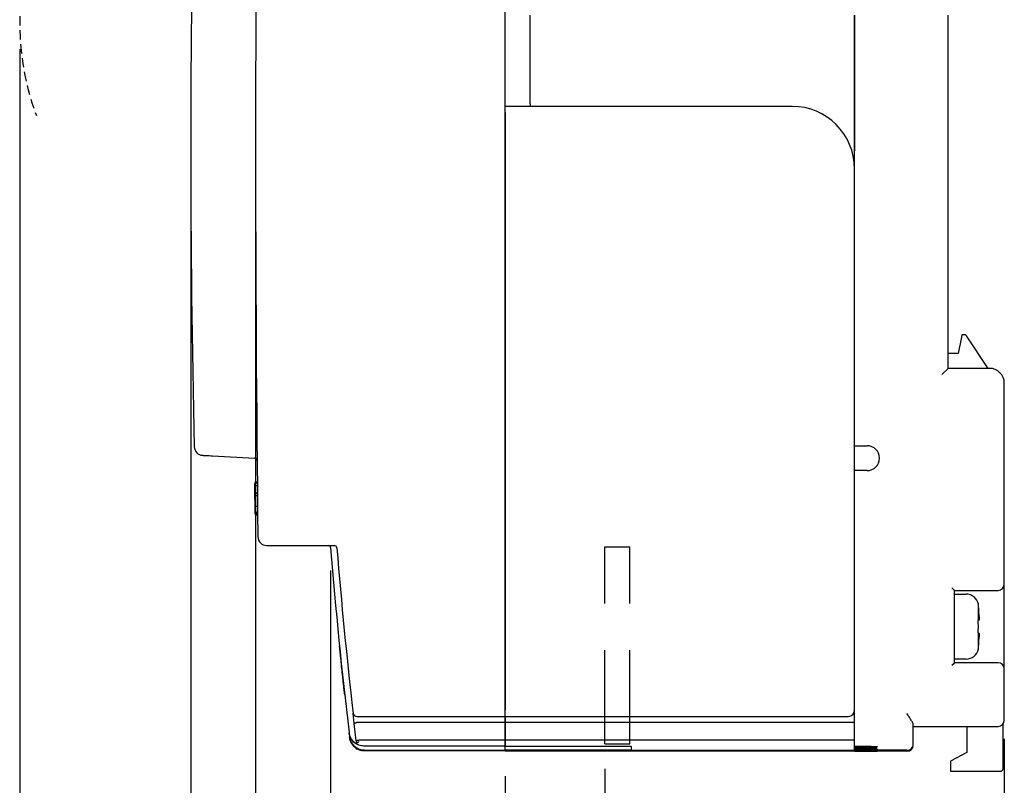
# Model space of a CAD drawing. Extents: x 2148 to 6475, y -907 to 1504.
# Tile 42 of 44: x 5741 to 5820, y 1246 to 1307. Entities that reach past the tile are written whole.
import ezdxf

# ---------------------------------------------------------------- set-up
doc = ezdxf.new("R2010")
doc.units = 0
doc.header["$LTSCALE"] = 3
doc.header["$MEASUREMENT"] = 0
doc.linetypes.add('HIDDEN', pattern=[0.375, 0.25, -0.125])
doc.layers.get('0').update_dxf_attribs({"linetype": 'CONTINUOUS'})
doc.layers.get('Defpoints').update_dxf_attribs({"linetype": 'CONTINUOUS'})
doc.layers.add('Busbar', color=5, linetype='HIDDEN')
doc.layers.add('di', color=3, linetype='CONTINUOUS')
doc.styles.add('KIM', font='ROMANS.shx', dxfattribs={"height": 5, "bigfont": 'GSG1.shx'})
doc.styles.get("Standard").update_dxf_attribs({"font": 'romans.shx', "height": 3, "bigfont": 'ghs.shx'})
doc.dimstyles.new('STANDARD$0', dxfattribs={"dimtxt": 5, "dimasz": 5, "dimexe": 1, "dimexo": 2, "dimgap": 2, "dimtad": 1, "dimdec": 4, "dimzin": 12, "dimdsep": 46, "dimtxsty": 'KIM', "dimcen": -1, "dimdle": 0.1, "dimadec": 0, "dimazin": 0, "dimtfac": 1, "dimtdec": 4, "dimtmove": 0, "dimatfit": 3, "dimfxl": 0, "dimtolj": 1, "dimtzin": 0, "dimarcsym": 0})

# ---------------------------------------------------------------- blocks, each defined once
blk = doc.blocks.new('*D171')
at = {"layer": 'Defpoints', "color": 0}
for p in [(5819.615, 1251.368), (5787.615, 1248.968), (5819.615, 1235.342)]:
    blk.add_point(p, dxfattribs=at)
at = {"layer": 'di'}
for p, q in [((5819.615, 1249.368), (5819.615, 1233.342)), ((5787.615, 1246.968), (5787.615, 1233.342)), ((5790.415, 1235.342), (5816.815, 1235.342))]:
    blk.add_line(p, q, dxfattribs=at)
for points in [[(5790.415, 1235.808), (5790.415, 1234.875), (5787.615, 1235.342)], [(5816.815, 1235.808), (5816.815, 1234.875), (5819.615, 1235.342)]]:
    blk.add_solid(points, dxfattribs=at)
at = {"layer": 'di', "insert": (5803.873, 1238.842), "char_height": 3, "attachment_point": 5}
blk.add_mtext('\\A1;32', dxfattribs=at)
blk = doc.blocks.new('*D172')
at = {"layer": 'Defpoints', "color": 0}
for p in [(5765.615, 1264.868), (5819.615, 1250.868), (5819.615, 1219.342)]:
    blk.add_point(p, dxfattribs=at)
at = {"layer": 'di'}
for p, q in [((5765.615, 1262.868), (5765.615, 1217.342)), ((5819.615, 1248.868), (5819.615, 1217.342)), ((5768.415, 1219.342), (5816.815, 1219.342))]:
    blk.add_line(p, q, dxfattribs=at)
for points in [[(5768.415, 1219.808), (5768.415, 1218.875), (5765.615, 1219.342)], [(5816.815, 1219.808), (5816.815, 1218.875), (5819.615, 1219.342)]]:
    blk.add_solid(points, dxfattribs=at)
at = {"layer": 'di', "insert": (5792.684, 1222.842), "char_height": 3, "attachment_point": 5}
blk.add_mtext('\\A1;54', dxfattribs=at)
blk = doc.blocks.new('*D173')
at = {"layer": 'Defpoints', "color": 0}
for p in [(5754.415, 1296.868), (5819.615, 1250.368), (5819.615, 1203.342)]:
    blk.add_point(p, dxfattribs=at)
at = {"layer": 'di'}
for p, q in [((5754.415, 1294.868), (5754.415, 1201.342)), ((5819.615, 1248.368), (5819.615, 1201.342)), ((5757.215, 1203.342), (5816.815, 1203.342))]:
    blk.add_line(p, q, dxfattribs=at)
for points in [[(5757.215, 1203.808), (5757.215, 1202.875), (5754.415, 1203.342)], [(5816.815, 1203.808), (5816.815, 1202.875), (5819.615, 1203.342)]]:
    blk.add_solid(points, dxfattribs=at)
at = {"layer": 'di', "insert": (5784.693, 1206.842), "char_height": 3, "attachment_point": 5}
blk.add_mtext('\\A1;65.2', dxfattribs=at)
blk = doc.blocks.new('*D174')
at = {"layer": 'Defpoints', "color": 0}
for p in [(5759.615, 1296.868), (5819.615, 1249.868), (5819.615, 1211.342)]:
    blk.add_point(p, dxfattribs=at)
at = {"layer": 'di'}
for p, q in [((5759.615, 1294.868), (5759.615, 1209.342)), ((5819.615, 1247.868), (5819.615, 1209.342)), ((5762.415, 1211.342), (5816.815, 1211.342))]:
    blk.add_line(p, q, dxfattribs=at)
for points in [[(5762.415, 1211.808), (5762.415, 1210.875), (5759.615, 1211.342)], [(5816.815, 1211.808), (5816.815, 1210.875), (5819.615, 1211.342)]]:
    blk.add_solid(points, dxfattribs=at)
at = {"layer": 'di', "insert": (5788.364, 1214.842), "char_height": 3, "attachment_point": 5}
blk.add_mtext('\\A1;60', dxfattribs=at)
blk = doc.blocks.new('*D175')
at = {"layer": 'Defpoints', "color": 0}
for p in [(5779.615, 1248.385), (5819.615, 1248.385), (5819.615, 1227.342)]:
    blk.add_point(p, dxfattribs=at)
at = {"layer": 'di'}
for p, q in [((5779.615, 1246.385), (5779.615, 1225.342)), ((5819.615, 1246.385), (5819.615, 1225.342)), ((5782.415, 1227.342), (5816.815, 1227.342))]:
    blk.add_line(p, q, dxfattribs=at)
for points in [[(5782.415, 1227.808), (5782.415, 1226.875), (5779.615, 1227.342)], [(5816.815, 1227.808), (5816.815, 1226.875), (5819.615, 1227.342)]]:
    blk.add_solid(points, dxfattribs=at)
at = {"layer": 'di', "insert": (5799.152, 1230.842), "char_height": 3, "attachment_point": 5}
blk.add_mtext('\\A1;40', dxfattribs=at)
blk = doc.blocks.new('*D176')
at = {"layer": 'Defpoints', "color": 0}
for p in [(5740.713, 1306.668), (5819.615, 1243.889), (5819.615, 1195.342)]:
    blk.add_point(p, dxfattribs=at)
at = {"layer": 'di'}
for p, q in [((5740.713, 1304.668), (5740.713, 1193.342)), ((5819.615, 1241.889), (5819.615, 1193.342)), ((5743.513, 1195.342), (5816.815, 1195.342))]:
    blk.add_line(p, q, dxfattribs=at)
for points in [[(5743.513, 1195.808), (5743.513, 1194.875), (5740.713, 1195.342)], [(5816.815, 1195.808), (5816.815, 1194.875), (5819.615, 1195.342)]]:
    blk.add_solid(points, dxfattribs=at)
at = {"layer": 'di', "insert": (5780.601, 1198.842), "char_height": 3, "attachment_point": 5}
blk.add_mtext('\\A1;79', dxfattribs=at)

msp = doc.modelspace()

# ---------------------------------------------------------------- linework, layer by layer
for p, q in [((5779.615, 1251.468), (5779.615, 1342.268)), ((5781.615, 1300.268), (5781.615, 1307.368)), ((5807.615, 1295.068), (5807.615, 1307.368)), ((5807.615, 1307.368), (5807.615, 1296.497)), ((5815.115, 1279.068), (5815.115, 1307.368)), ((5802.615, 1300.068), (5779.615, 1300.068)), ((5779.615, 1299.568), (5779.615, 1251.668)), ((5781.615, 1300.268), (5781.615, 1300.068)), ((5807.615, 1251.668), (5807.615, 1295.068)), ((5816.175, 1281.568), (5815.915, 1280.268)), ((5816.215, 1281.768), (5816.175, 1281.568)), ((5816.408, 1281.768), (5816.215, 1281.768)), ((5818.315, 1279.068), (5816.574, 1281.679)), ((5815.915, 1280.268), (5815.115, 1280.268)), ((5814.615, 1278.568), (5815.115, 1279.068)), ((5818.415, 1279.068), (5815.115, 1279.068)), ((5819.615, 1261.768), (5819.615, 1277.868)), ((5807.615, 1272.868), (5808.615, 1272.868)), ((5756.169, 1272.055), (5759.547, 1271.878)), ((5808.615, 1270.868), (5807.615, 1270.868)), ((5759.754, 1269.933), (5759.554, 1269.933)), ((5759.755, 1269.868), (5759.555, 1269.868)), ((5759.556, 1269.772), (5759.555, 1269.868)), ((5759.757, 1269.66), (5759.557, 1269.66)), ((5759.763, 1269.067), (5759.563, 1269.067)), ((5759.565, 1268.88), (5759.564, 1269.032)), ((5759.764, 1269.03), (5759.564, 1269.03)), ((5759.566, 1268.851), (5759.564, 1269.03)), ((5759.766, 1268.851), (5759.566, 1268.851)), ((5759.568, 1268.655), (5759.566, 1268.851)), ((5759.569, 1268.507), (5759.567, 1268.753)), ((5759.571, 1268.394), (5759.568, 1268.655)), ((5759.572, 1268.254), (5759.569, 1268.507)), ((5759.575, 1267.985), (5759.571, 1268.394)), ((5759.579, 1267.659), (5759.575, 1268.041)), ((5759.579, 1267.663), (5759.575, 1267.999)), ((5759.775, 1267.985), (5759.575, 1267.985)), ((5759.781, 1267.504), (5759.581, 1267.504)), ((5759.781, 1267.433), (5759.581, 1267.433)), ((5759.582, 1267.368), (5759.581, 1267.433)), ((5759.782, 1267.368), (5759.582, 1267.368)), ((5759.783, 1267.304), (5759.583, 1267.304)), ((5760.503, 1264.868), (5765.932, 1264.868)), ((5819.615, 1254.968), (5819.615, 1261.768)), ((5815.615, 1261.268), (5815.415, 1261.468)), ((5815.615, 1255.468), (5815.615, 1261.268)), ((5815.615, 1261.268), (5819.115, 1261.268)), ((5815.615, 1260.968), (5816.556, 1260.968)), ((5817.52, 1260.168), (5817.536, 1260.168)), ((5817.555, 1258.868), (5817.555, 1259.938)), ((5817.555, 1256.799), (5817.555, 1257.868)), ((5815.415, 1255.268), (5815.615, 1255.468)), ((5816.556, 1255.768), (5815.615, 1255.768)), ((5819.115, 1255.468), (5815.615, 1255.468)), ((5819.615, 1251.368), (5819.615, 1254.968)), ((5767.521, 1250.604), (5767.425, 1251.434)), ((5779.615, 1251.168), (5779.615, 1251.468)), ((5807.615, 1250.668), (5807.615, 1251.668)), ((5807.615, 1250.668), (5807.615, 1251.668)), ((5767.686, 1249.203), (5767.521, 1250.604)), ((5767.724, 1250.668), (5767.714, 1250.668)), ((5779.615, 1250.668), (5767.724, 1250.668)), ((5768.125, 1251.168), (5779.615, 1251.168)), ((5779.615, 1251.168), (5779.615, 1250.668)), ((5779.615, 1251.168), (5807.115, 1251.168)), ((5779.615, 1250.668), (5779.615, 1251.168)), ((5779.615, 1250.668), (5779.615, 1249.268)), ((5807.615, 1250.668), (5779.615, 1250.668)), ((5779.615, 1249.268), (5779.615, 1250.668)), ((5807.615, 1249.268), (5807.615, 1250.668)), ((5819.615, 1250.868), (5819.615, 1251.368)), ((5767.106, 1249.844), (5767.143, 1249.533)), ((5812.315, 1249.355), (5812.315, 1250.502)), ((5812.315, 1250.368), (5819.115, 1250.368)), ((5816.615, 1250.368), (5816.615, 1248.268)), ((5819.515, 1246.968), (5819.515, 1250.568)), ((5767.145, 1249.519), (5767.152, 1249.459)), ((5767.88, 1249.268), (5767.889, 1249.268)), ((5779.615, 1249.268), (5767.889, 1249.268)), ((5779.615, 1249.268), (5779.615, 1249.063)), ((5807.615, 1249.268), (5779.615, 1249.268)), ((5779.615, 1249.063), (5779.615, 1249.268)), ((5779.615, 1248.863), (5779.615, 1249.063)), ((5779.615, 1249.063), (5779.615, 1248.863)), ((5807.615, 1249.063), (5807.615, 1249.268)), ((5807.615, 1248.863), (5807.615, 1249.063)), ((5812.315, 1248.956), (5812.315, 1249.355)), ((5767.709, 1249.012), (5767.709, 1249.012)), ((5767.764, 1248.564), (5767.764, 1248.564)), ((5779.615, 1248.784), (5768.298, 1248.784)), ((5768.298, 1248.784), (5768.298, 1248.784)), ((5779.615, 1248.44), (5768.339, 1248.44)), ((5779.615, 1248.394), (5768.345, 1248.394)), ((5779.615, 1248.784), (5779.615, 1248.863)), ((5779.615, 1248.863), (5779.615, 1248.792)), ((5779.615, 1248.792), (5789.715, 1248.792)), ((5779.615, 1248.784), (5779.615, 1248.784)), ((5779.615, 1248.675), (5779.615, 1248.784)), ((5779.615, 1248.475), (5779.615, 1248.675)), ((5779.615, 1248.44), (5779.615, 1248.475)), ((5789.715, 1248.471), (5779.615, 1248.471)), ((5779.615, 1248.471), (5779.615, 1248.44)), ((5779.615, 1248.416), (5779.615, 1248.44)), ((5807.615, 1248.44), (5779.615, 1248.44)), ((5779.615, 1248.44), (5779.615, 1248.416)), ((5779.615, 1248.394), (5779.615, 1248.416)), ((5779.615, 1248.416), (5779.615, 1248.396)), ((5779.615, 1248.396), (5789.715, 1248.396)), ((5789.715, 1248.792), (5789.715, 1248.471)), ((5789.715, 1248.396), (5789.715, 1248.368)), ((5807.615, 1248.368), (5789.715, 1248.368)), ((5807.615, 1248.44), (5807.615, 1248.863)), ((5807.615, 1248.768), (5808.915, 1248.768)), ((5808.915, 1248.729), (5807.615, 1248.729)), ((5807.615, 1248.694), (5808.715, 1248.694)), ((5808.715, 1248.659), (5807.615, 1248.659)), ((5807.615, 1248.628), (5808.715, 1248.628)), ((5808.715, 1248.597), (5807.615, 1248.597)), ((5807.615, 1248.569), (5808.715, 1248.569)), ((5808.715, 1248.542), (5807.615, 1248.542)), ((5807.615, 1248.518), (5808.715, 1248.518)), ((5808.715, 1248.495), (5807.615, 1248.495)), ((5811.815, 1248.456), (5807.615, 1248.456)), ((5807.615, 1248.416), (5807.615, 1248.44)), ((5807.615, 1248.368), (5807.615, 1248.416)), ((5807.615, 1248.388), (5808.915, 1248.388)), ((5808.915, 1248.38), (5807.615, 1248.38)), ((5807.615, 1248.374), (5808.715, 1248.374)), ((5808.715, 1248.37), (5807.615, 1248.37)), ((5807.615, 1248.369), (5808.715, 1248.369)), ((5809.415, 1248.755), (5809.415, 1248.741)), ((5809.415, 1248.679), (5809.415, 1248.674)), ((5809.415, 1248.614), (5809.415, 1248.61)), ((5809.415, 1248.557), (5809.415, 1248.554)), ((5809.415, 1248.508), (5809.415, 1248.505)), ((5809.415, 1248.385), (5809.415, 1248.382)), ((5809.415, 1248.372), (5809.415, 1248.372)), ((5811.815, 1248.368), (5809.415, 1248.368)), ((5809.415, 1248.368), (5809.415, 1248.368)), ((5812.315, 1248.907), (5812.315, 1248.956)), ((5812.315, 1248.868), (5812.315, 1248.907)), ((5816.615, 1248.268), (5815.315, 1247.568)), ((5815.315, 1247.568), (5815.315, 1246.968)), ((5815.315, 1246.968), (5815.315, 1246.768)), ((5815.315, 1246.768), (5819.315, 1246.768))]:
    msp.add_line(p, q)
at = {"linetype": 'HIDDEN', "ltscale": 10}
for p, q in [((5787.615, 1248.968), (5787.615, 1264.768)), ((5787.615, 1264.768), (5789.615, 1264.768)), ((5789.615, 1248.968), (5789.615, 1264.768)), ((5787.615, 1248.968), (5789.615, 1248.968))]:
    msp.add_line(p, q, dxfattribs=at)
at = {"flags": 128}
for points in [[(5759.575, 1268.041), (5759.574, 1268.066), (5759.574, 1268.09), (5759.574, 1268.114), (5759.573, 1268.138), (5759.573, 1268.162), (5759.573, 1268.186), (5759.573, 1268.21), (5759.572, 1268.234)], [(5759.581, 1267.433), (5759.58, 1267.509), (5759.58, 1267.585), (5759.579, 1267.661), (5759.578, 1267.737), (5759.577, 1267.813), (5759.576, 1267.889), (5759.575, 1267.965), (5759.575, 1268.041)], [(5759.581, 1267.433), (5759.581, 1267.473), (5759.581, 1267.504)], [(5767.686, 1249.203), (5767.689, 1249.18), (5767.692, 1249.156), (5767.695, 1249.132), (5767.698, 1249.108), (5767.701, 1249.084), (5767.704, 1249.06), (5767.706, 1249.036), (5767.709, 1249.012)]]:
    msp.add_lwpolyline(points, dxfattribs=at)
for centre, radius, start, end in [((8359.615, 1296.868), 2600, 179.310045, 180.689955), ((6754.615, 1296.868), 1000.2, 178.619947, 181.380053), ((5802.615, 1295.068), 5, 0, 90), ((5816.408, 1281.568), 0.2, 33.69007, 90), ((5818.415, 1277.868), 1.2, 0, 90), ((5755.405, 1272.796), 0.7, 181.38005, 267), ((5808.615, 1271.868), 1, 270, 90), ((5759.537, 1271.679), 0.2, 0.55507, 87), ((5760.503, 1265.568), 0.7, 180.68996, 270), ((5765.43, 1264.668), 0.2, 4.61499, 90), ((5765.932, 1264.668), 0.2, 4.62078, 90), ((6164.333, 1296.868), 400, 184.61499, 186.74736), ((6164.333, 1296.868), 399.5, 184.62078, 186.53023), ((5819.115, 1261.768), 0.5, 270, 0), ((5816.556, 1259.968), 1, 11.5457, 90), ((5816.556, 1256.768), 1, 270, 348.4624), ((5819.115, 1254.968), 0.5, 0, 90), ((5767.723, 1251.468), 0.3, 186.53023, 270), ((5807.115, 1251.668), 0.5, 270, 0), ((5819.115, 1250.868), 0.5, 270, 0), ((5811.815, 1248.956), 0.5, 269.99804, 359.99804), ((5811.815, 1248.868), 0.5, 270, 0), ((5819.315, 1246.968), 0.2, 270, 0)]:
    msp.add_arc(centre, radius, start, end)
for points, knots in [([(5807.615, 1295.068), (5807.615, 1295.073), (5807.615, 1295.414), (5807.615, 1295.887), (5807.615, 1296.363), (5807.615, 1296.497)], [0, 0, 0, 0, 0.009794, 0.722474, 1, 1, 1, 1]), ([(5755.368, 1272.097), (5755.372, 1272.097), (5755.381, 1272.097), (5755.477, 1272.092), (5755.658, 1272.082), (5755.898, 1272.069), (5756.079, 1272.06), (5756.169, 1272.055)], [0, 0, 0, 0, 0.139221, 0.353824, 0.569028, 0.784519, 1, 1, 1, 1]), ([(5759.557, 1269.66), (5759.557, 1269.693), (5759.556, 1269.761), (5759.555, 1269.851), (5759.555, 1269.862), (5759.555, 1269.868)], [0, 0, 0, 0, 0.24948, 0.49847, 1, 1, 1, 1]), ([(5759.563, 1269.067), (5759.562, 1269.173), (5759.561, 1269.332), (5759.558, 1269.533), (5759.558, 1269.617), (5759.557, 1269.66)], [0, 0, 0, 0, 0.501075, 0.750315, 1, 1, 1, 1]), ([(5759.581, 1267.504), (5759.58, 1267.59), (5759.578, 1267.76), (5759.576, 1267.91), (5759.575, 1267.985)], [0, 0, 0, 0, 0.502014, 1, 1, 1, 1]), ([(5817.555, 1259.938), (5817.553, 1259.972), (5817.548, 1260.049), (5817.53, 1260.125), (5817.52, 1260.168)], [0, 0, 0, 0, 0.428206, 1, 1, 1, 1]), ([(5817.581, 1259.368), (5817.579, 1259.393), (5817.571, 1259.583), (5817.563, 1259.773), (5817.555, 1259.938)], [0, 0, 0, 0, 0.128888, 1, 1, 1, 1]), ([(5817.581, 1259.368), (5817.583, 1259.312), (5817.587, 1259.2), (5817.591, 1259.05), (5817.59, 1258.937), (5817.586, 1258.877), (5817.582, 1258.871), (5817.581, 1258.868)], [0, 0, 0, 0, 0.214612, 0.429239, 0.643513, 0.857576, 1, 1, 1, 1]), ([(5817.52, 1258.868), (5817.53, 1258.868), (5817.548, 1258.868), (5817.553, 1258.868), (5817.555, 1258.868)], [0, 0, 0, 0, 0.571794, 1, 1, 1, 1]), ([(5817.555, 1257.868), (5817.553, 1257.868), (5817.548, 1257.868), (5817.53, 1257.868), (5817.52, 1257.868)], [0, 0, 0, 0, 0.428206, 1, 1, 1, 1]), ([(5817.581, 1257.868), (5817.583, 1257.863), (5817.587, 1257.852), (5817.591, 1257.766), (5817.59, 1257.639), (5817.586, 1257.499), (5817.582, 1257.406), (5817.581, 1257.368)], [0, 0, 0, 0, 0.214612, 0.429239, 0.643513, 0.857576, 1, 1, 1, 1]), ([(5817.555, 1256.799), (5817.563, 1256.964), (5817.571, 1257.154), (5817.579, 1257.344), (5817.581, 1257.368)], [0, 0, 0, 0, 0.871112, 1, 1, 1, 1]), ([(5766.755, 1252.913), (5766.74, 1253.047), (5766.705, 1253.364), (5766.646, 1253.911), (5766.579, 1254.537), (5766.512, 1255.173), (5766.429, 1255.964), (5766.376, 1256.489), (5766.342, 1256.824)], [0, 0, 0, 0, 0.111592, 0.26571, 0.419831, 0.574549, 0.729265, 1, 1, 1, 1]), ([(5817.52, 1256.568), (5817.532, 1256.622), (5817.549, 1256.698), (5817.554, 1256.776), (5817.555, 1256.799)], [0, 0, 0, 0, 0.70684, 1, 1, 1, 1]), ([(5817.536, 1256.568), (5817.536, 1256.568), (5817.542, 1256.568), (5817.531, 1256.568), (5817.52, 1256.568)], [0, 0, 0, 0, 0.001284, 1, 1, 1, 1]), ([(5767.521, 1250.604), (5767.52, 1250.604), (5767.52, 1250.608), (5767.524, 1250.616), (5767.547, 1250.63), (5767.591, 1250.645), (5767.649, 1250.659), (5767.692, 1250.665), (5767.714, 1250.668)], [0, 0, 0, 0, 0.0143033, 0.1552665, 0.3704072, 0.5814984, 0.7907165, 1, 1, 1, 1]), ([(5767.723, 1251.168), (5767.725, 1251.168), (5767.729, 1251.168), (5767.777, 1251.168), (5767.868, 1251.168), (5767.989, 1251.168), (5768.08, 1251.168), (5768.125, 1251.168)], [0, 0, 0, 0, 0.136761, 0.351246, 0.567071, 0.783547, 1, 1, 1, 1]), ([(5812.315, 1250.502), (5812.305, 1250.551), (5812.284, 1250.657), (5812.137, 1250.904), (5811.97, 1251.149), (5811.852, 1251.316), (5811.816, 1251.367), (5811.815, 1251.368)], [0, 0, 0, 0, 0.2178225, 0.4765661, 0.8410136, 0.9946078, 1, 1, 1, 1]), ([(5767.103, 1249.872), (5767.115, 1249.802), (5767.138, 1249.666), (5767.228, 1249.447), (5767.406, 1249.176), (5767.595, 1249.053), (5767.714, 1248.975)], [0, 0, 0, 0, 0.167844, 0.32738, 0.578354, 1, 1, 1, 1]), ([(5767.103, 1249.872), (5767.104, 1249.867), (5767.105, 1249.857), (5767.106, 1249.848), (5767.106, 1249.844)], [0, 0, 0, 0, 0.554792, 1, 1, 1, 1]), ([(5767.142, 1249.685), (5767.137, 1249.697), (5767.115, 1249.747), (5767.11, 1249.802), (5767.106, 1249.844)], [0, 0, 0, 0, 0.23558, 1, 1, 1, 1]), ([(5767.143, 1249.533), (5767.172, 1249.401), (5767.231, 1249.136), (5767.479, 1248.803), (5767.813, 1248.569), (5768.119, 1248.482), (5768.294, 1248.476), (5768.335, 1248.475)], [0, 0, 0, 0, 0.232267, 0.464536, 0.696798, 0.929043, 1, 1, 1, 1]), ([(5767.143, 1249.533), (5767.144, 1249.531), (5767.144, 1249.526), (5767.145, 1249.522), (5767.145, 1249.519)], [0, 0, 0, 0, 0.481947, 1, 1, 1, 1]), ([(5767.759, 1248.604), (5767.659, 1248.67), (5767.481, 1248.789), (5767.292, 1249.049), (5767.184, 1249.294), (5767.157, 1249.448), (5767.145, 1249.519)], [0, 0, 0, 0, 0.352205, 0.632298, 0.830242, 1, 1, 1, 1]), ([(5767.152, 1249.459), (5767.164, 1249.388), (5767.191, 1249.236), (5767.296, 1248.997), (5767.483, 1248.737), (5767.663, 1248.62), (5767.765, 1248.553)], [0, 0, 0, 0, 0.168728, 0.363798, 0.636594, 1, 1, 1, 1]), ([(5767.152, 1249.459), (5767.152, 1249.457), (5767.153, 1249.455), (5767.153, 1249.453), (5767.153, 1249.452)], [0, 0, 0, 0, 0.536412, 1, 1, 1, 1]), ([(5767.185, 1249.303), (5767.181, 1249.312), (5767.161, 1249.359), (5767.156, 1249.41), (5767.153, 1249.452)], [0, 0, 0, 0, 0.191213, 1, 1, 1, 1]), ([(5768.298, 1248.784), (5768.163, 1248.798), (5767.892, 1248.824), (5767.54, 1249.034), (5767.31, 1249.258), (5767.249, 1249.423), (5767.234, 1249.461)], [0, 0, 0, 0, 0.3027189, 0.6054281, 0.9081823, 1, 1, 1, 1]), ([(5767.686, 1249.203), (5767.686, 1249.204), (5767.686, 1249.207), (5767.69, 1249.215), (5767.712, 1249.229), (5767.756, 1249.245), (5767.814, 1249.259), (5767.858, 1249.265), (5767.88, 1249.268)], [0, 0, 0, 0, 0.014306, 0.155256, 0.370396, 0.58149, 0.790712, 1, 1, 1, 1]), ([(5767.709, 1249.012), (5767.712, 1249.014), (5767.716, 1249.017), (5767.744, 1249.036), (5767.785, 1249.064), (5767.837, 1249.101), (5767.875, 1249.129), (5767.894, 1249.143), (5767.895, 1249.144)], [0, 0, 0, 0, 0.187029, 0.373742, 0.568779, 0.784584, 0.990806, 1, 1, 1, 1]), ([(5767.709, 1249.012), (5767.71, 1249.004), (5767.712, 1248.991), (5767.713, 1248.979), (5767.714, 1248.975)], [0, 0, 0, 0, 0.6504977, 1, 1, 1, 1]), ([(5768.345, 1248.394), (5768.207, 1248.403), (5767.99, 1248.417), (5767.808, 1248.533), (5767.741, 1248.576)], [0, 0, 0, 0, 0.630856, 1, 1, 1, 1]), ([(5768.339, 1248.44), (5768.203, 1248.452), (5768.001, 1248.47), (5767.82, 1248.559), (5767.761, 1248.589)], [0, 0, 0, 0, 0.670016, 1, 1, 1, 1]), ([(5767.764, 1248.564), (5767.764, 1248.562), (5767.764, 1248.558), (5767.765, 1248.554), (5767.765, 1248.553)], [0, 0, 0, 0, 0.646884, 1, 1, 1, 1]), ([(5808.715, 1248.694), (5808.717, 1248.694), (5808.798, 1248.694), (5808.958, 1248.694), (5809.167, 1248.691), (5809.323, 1248.687), (5809.404, 1248.683), (5809.412, 1248.68), (5809.415, 1248.679)], [0, 0, 0, 0, 0.007024, 0.221634, 0.436244, 0.650887, 0.865583, 1, 1, 1, 1]), ([(5809.415, 1248.674), (5809.407, 1248.673), (5809.391, 1248.669), (5809.271, 1248.665), (5809.093, 1248.661), (5808.896, 1248.659), (5808.766, 1248.659), (5808.715, 1248.659)], [0, 0, 0, 0, 0.214757, 0.429514, 0.644248, 0.858934, 1, 1, 1, 1]), ([(5808.715, 1248.628), (5808.717, 1248.628), (5808.798, 1248.628), (5808.958, 1248.627), (5809.167, 1248.625), (5809.323, 1248.621), (5809.404, 1248.618), (5809.412, 1248.615), (5809.415, 1248.614)], [0, 0, 0, 0, 0.0069967, 0.2216216, 0.4362467, 0.6508989, 0.8655923, 1, 1, 1, 1]), ([(5809.415, 1248.61), (5809.407, 1248.609), (5809.391, 1248.606), (5809.271, 1248.602), (5809.093, 1248.599), (5808.896, 1248.597), (5808.766, 1248.597), (5808.715, 1248.597)], [0, 0, 0, 0, 0.214743, 0.429488, 0.644213, 0.8589, 1, 1, 1, 1]), ([(5808.715, 1248.569), (5808.717, 1248.569), (5808.798, 1248.569), (5808.958, 1248.569), (5809.167, 1248.567), (5809.323, 1248.564), (5809.404, 1248.56), (5809.412, 1248.558), (5809.415, 1248.557)], [0, 0, 0, 0, 0.006972, 0.221611, 0.43625, 0.650909, 0.865601, 1, 1, 1, 1]), ([(5809.415, 1248.554), (5809.407, 1248.552), (5809.391, 1248.55), (5809.271, 1248.546), (5809.093, 1248.544), (5808.896, 1248.542), (5808.766, 1248.542), (5808.715, 1248.542)], [0, 0, 0, 0, 0.214732, 0.429464, 0.644182, 0.85887, 1, 1, 1, 1]), ([(5808.715, 1248.518), (5808.717, 1248.518), (5808.798, 1248.518), (5808.958, 1248.518), (5809.167, 1248.516), (5809.323, 1248.513), (5809.404, 1248.51), (5809.412, 1248.508), (5809.415, 1248.508)], [0, 0, 0, 0, 0.006951, 0.221601, 0.436252, 0.650918, 0.865609, 1, 1, 1, 1]), ([(5809.415, 1248.505), (5809.407, 1248.504), (5809.391, 1248.501), (5809.271, 1248.498), (5809.093, 1248.496), (5808.896, 1248.495), (5808.766, 1248.495), (5808.715, 1248.495)], [0, 0, 0, 0, 0.214722, 0.429444, 0.644155, 0.858845, 1, 1, 1, 1]), ([(5808.715, 1248.374), (5808.717, 1248.374), (5808.798, 1248.374), (5808.958, 1248.374), (5809.166, 1248.374), (5809.323, 1248.373), (5809.404, 1248.373), (5809.412, 1248.373), (5809.415, 1248.372)], [0, 0, 0, 0, 0.006893, 0.221576, 0.43626, 0.650945, 0.865631, 1, 1, 1, 1]), ([(5809.415, 1248.372), (5809.407, 1248.372), (5809.391, 1248.371), (5809.271, 1248.371), (5809.093, 1248.371), (5808.896, 1248.37), (5808.766, 1248.37), (5808.715, 1248.37)], [0, 0, 0, 0, 0.214694, 0.429389, 0.644083, 0.858777, 1, 1, 1, 1]), ([(5808.715, 1248.369), (5808.717, 1248.369), (5808.798, 1248.369), (5808.958, 1248.369), (5809.166, 1248.369), (5809.323, 1248.368), (5809.404, 1248.368), (5809.412, 1248.368), (5809.415, 1248.368)], [0, 0, 0, 0, 0.006891, 0.221576, 0.436261, 0.650946, 0.865632, 1, 1, 1, 1]), ([(5808.915, 1248.768), (5808.917, 1248.768), (5808.974, 1248.768), (5809.089, 1248.767), (5809.237, 1248.765), (5809.349, 1248.762), (5809.407, 1248.759), (5809.412, 1248.756), (5809.415, 1248.755)], [0, 0, 0, 0, 0.007058, 0.22165, 0.436242, 0.650875, 0.865573, 1, 1, 1, 1]), ([(5809.415, 1248.741), (5809.409, 1248.74), (5809.398, 1248.737), (5809.312, 1248.733), (5809.185, 1248.731), (5809.044, 1248.729), (5808.952, 1248.729), (5808.915, 1248.729)], [0, 0, 0, 0, 0.214771, 0.429543, 0.644286, 0.85897, 1, 1, 1, 1]), ([(5808.915, 1248.388), (5808.916, 1248.388), (5808.974, 1248.388), (5809.089, 1248.387), (5809.237, 1248.387), (5809.349, 1248.386), (5809.407, 1248.386), (5809.412, 1248.385), (5809.415, 1248.385)], [0, 0, 0, 0, 0.006898, 0.221579, 0.43626, 0.650943, 0.865629, 1, 1, 1, 1]), ([(5809.415, 1248.382), (5809.409, 1248.382), (5809.398, 1248.381), (5809.312, 1248.381), (5809.185, 1248.38), (5809.044, 1248.38), (5808.952, 1248.38), (5808.915, 1248.38)], [0, 0, 0, 0, 0.2146965, 0.4293931, 0.6440885, 0.8587819, 1, 1, 1, 1])]:
    msp.add_open_spline(points, degree=3, knots=knots)
msp.add_open_spline([(5817.52, 1257.868), (5817.528, 1258.035), (5817.544, 1258.368), (5817.528, 1258.702), (5817.52, 1258.868)], degree=3)
at = {"layer": 'Busbar'}
msp.add_arc((5761.515, 1306.668), 20.802, 153.44169, 200.64527, dxfattribs=at)

# ---------------------------------------------------------------- dimensions: what is measured, and where the dimension line sits
at = {"layer": 'di'}
dim = msp.add_linear_dim(base=(5819.615, 1195.342), p1=(5740.713, 1306.668), p2=(5819.615, 1243.889), angle=180, text='79', dimstyle='STANDARD$0', override={"dimtxt": 3, "dimasz": 2.8, "dimexe": 2, "dimdec": 2, "dimzin": 8, "dimtxsty": 'Standard', "dimcen": 0, "dimclrd": 256, "dimclre": 256, "dimclrt": 256, "dimadec": 2, "dimazin": 2, "dimtfac": 0.6, "dimtdec": 2, "dimtmove": 0, "dimtzin": 8, "dimlwd": 65535, "dimlwe": 65535, "dimarcsym": 1}, dxfattribs=at)
dim.commit()
dim.dimension.update_dxf_attribs({"geometry": '*D176', "text_midpoint": (5780.601, 1195.342), "dimtype": 160})
for base, p1, p2, picture, middle in [((5819.615, 1203.342), (5754.415, 1296.868), (5819.615, 1250.368), '*D173', (5784.693, 1203.342)), ((5819.615, 1211.342), (5759.615, 1296.868), (5819.615, 1249.868), '*D174', (5788.364, 1211.342)), ((5819.615, 1219.342), (5765.615, 1264.868), (5819.615, 1250.868), '*D172', (5792.684, 1219.342)), ((5819.615, 1227.342), (5779.615, 1248.385), (5819.615, 1248.385), '*D175', (5799.152, 1227.342))]:
    dim = msp.add_linear_dim(base=base, p1=p1, p2=p2, angle=180, dimstyle='STANDARD$0', override={"dimtxt": 3, "dimasz": 2.8, "dimexe": 2, "dimdec": 2, "dimzin": 8, "dimtxsty": 'Standard', "dimcen": 0, "dimclrd": 256, "dimclre": 256, "dimclrt": 256, "dimadec": 2, "dimazin": 2, "dimtfac": 0.6, "dimtdec": 2, "dimtmove": 0, "dimtzin": 8, "dimlwd": 65535, "dimlwe": 65535, "dimarcsym": 1}, dxfattribs=at)
    dim.commit()
    dim.dimension.update_dxf_attribs({"geometry": picture, "text_midpoint": middle, "dimtype": 160})
dim = msp.add_linear_dim(base=(5819.615, 1235.342), p1=(5787.615, 1248.968), p2=(5819.615, 1251.368), dimstyle='STANDARD$0', override={"dimtxt": 3, "dimasz": 2.8, "dimexe": 2, "dimdec": 2, "dimzin": 8, "dimtxsty": 'Standard', "dimcen": 0, "dimclrd": 256, "dimclre": 256, "dimclrt": 256, "dimadec": 2, "dimazin": 2, "dimtfac": 0.6, "dimtdec": 2, "dimtmove": 0, "dimtzin": 8, "dimlwd": 65535, "dimlwe": 65535, "dimarcsym": 1}, dxfattribs=at)
dim.commit()
dim.dimension.update_dxf_attribs({"geometry": '*D171', "text_midpoint": (5803.873, 1235.342), "dimtype": 160})

doc.saveas('drawing.dxf')
